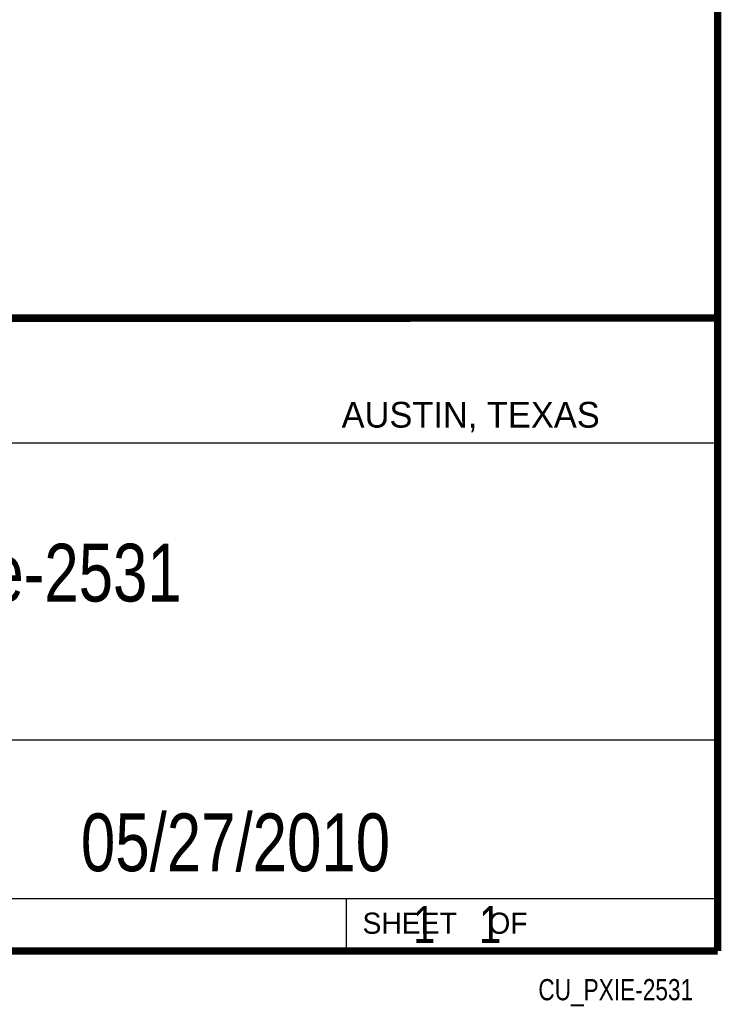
# Model space of a CAD drawing. Header units: inches. Extents: x 0.2 to 16.8, y 0.1 to 10.8.
# Tile 50 of 50: x 14.9 to 16.8, y 0.1 to 2.8. Entities that reach past the tile are written whole.
import ezdxf
from ezdxf.enums import TextEntityAlignment as Align

# ---------------------------------------------------------------- set-up
doc = ezdxf.new("R2010")
doc.units = ezdxf.units.IN
doc.header["$LTSCALE"] = 0.935
doc.header["$MEASUREMENT"] = 0
doc.layers.get('0').update_dxf_attribs({"linetype": 'CONTINUOUS'})
doc.styles.get("Standard").update_dxf_attribs({"font": 'txt', "width": 0.8})

msp = doc.modelspace()

# ---------------------------------------------------------------- linework, layer by layer
at = {"color": 2, "linetype": 'CONTINUOUS'}
for p, q in [((13.0652, 1.9695), (16.745, 1.9695)), ((16.745, 1.9695), (16.745, 0.2605)), ((13.0653, 1.6329), (16.75, 1.6329)), ((13.0652, 0.8295), (16.745, 0.8295)), ((13.0652, 0.4005), (16.745, 0.4005)), ((15.745, 0.4005), (15.745, 0.2605)), ((13.0652, 0.2605), (16.745, 0.2605)), ((15.7462, 0.2607), (16.7462, 0.2607)), ((15.7462, 0.2607), (15.7462, 0.2602)), ((15.7462, 0.2602), (16.7462, 0.2602)), ((16.7462, 0.2607), (16.7462, 0.2602))]:
    msp.add_line(p, q, dxfattribs=at)
at = {"color": 7, "linetype": 'CONTINUOUS', "const_width": 0.02}
for points in [[(16.75, 0.2586), (16.75, 10.7586)], [(11.4718, 1.9702), (16.75, 1.9707)], [(0.25, 0.2586), (16.75, 0.2586)]]:
    msp.add_lwpolyline(points, dxfattribs=at)

# ---------------------------------------------------------------- texts
at = {"color": 2, "linetype": 'CONTINUOUS'}
for s, height, p in [('AUSTIN, TEXAS', 0.069617, (15.7327, 1.6745)), ('SHEET    OF', 0.057262, (15.7892, 0.3052))]:
    msp.add_text(s, height=height, dxfattribs=at).set_placement(p)
at = {"color": 2, "linetype": 'CONTINUOUS', "width": 0.8}
msp.add_text('CU_PXIE-2531', height=0.057262, dxfattribs=at).set_placement((16.6837, 0.1254), align=Align.RIGHT)
at = {"color": 7, "linetype": 'CONTINUOUS'}
for s, insert, char_height, width, attachment_point in [('PXIe-2531\\P ', (14.9051, 1.3603), 0.15625, 1.125, 2), ('05/27/2010 ', (15.4455, 0.6307), 0.15625, 1.375, 2), ('    1    1', (15.8075, 0.3805), 0.1, 0.8, 1)]:
    msp.add_mtext(s, dxfattribs=dict(at, insert=insert, char_height=char_height, width=width, attachment_point=attachment_point))

doc.saveas('drawing.dxf')
